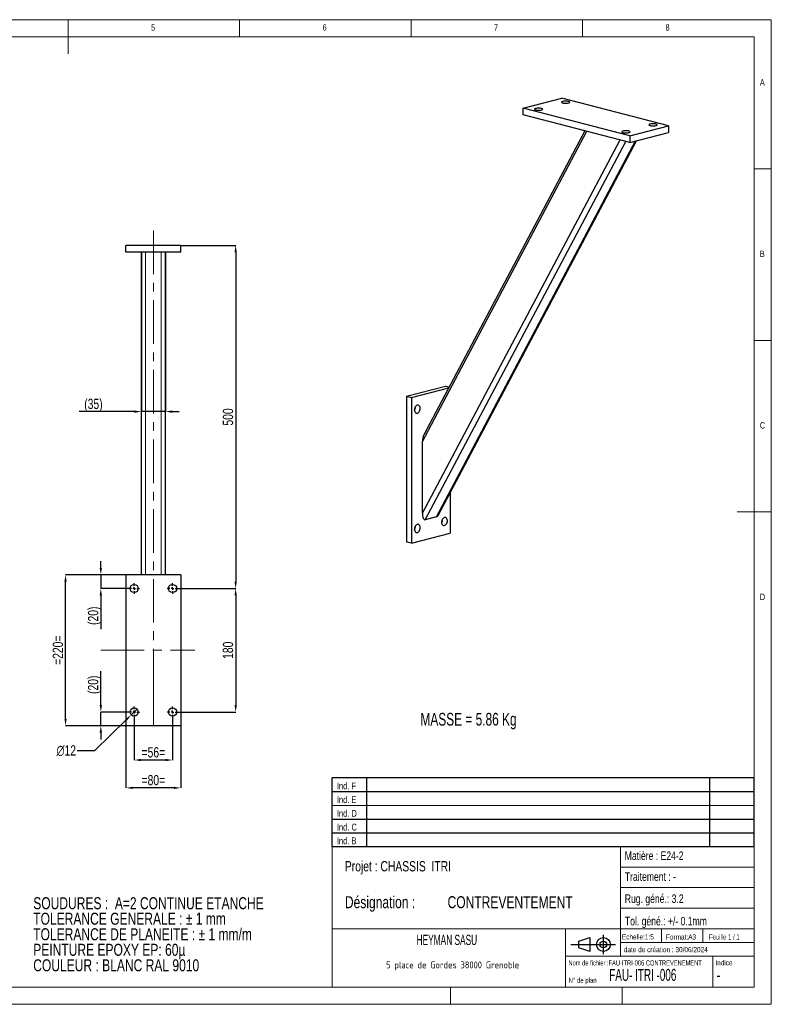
# Model space of a CAD drawing. Header units: millimetres. Extents: x 5 to 415, y 5 to 292.
# Tile 2 of 2: x 196 to 415, y 5 to 292. Entities that reach past the tile are written whole.
import ezdxf

# ---------------------------------------------------------------- set-up
doc = ezdxf.new("R2010")
doc.units = ezdxf.units.MM
doc.header["$PDSIZE"] = -1
doc.linetypes.add('CENTERX2', pattern=[20.32, 12.7, -2.54, 2.54, -2.54])
for name, color, linetype in [('COTES', 1, 'Continuous'), ('NOTES', 6, 'Continuous'), ('TRAIT-MIXTES', 3, 'CENTERX2')]:
    doc.layers.add(name, color=color, linetype=linetype)
doc.layers.add('TRAIT-FORT', color=4, linetype='Continuous', lineweight=25)
doc.styles.add('SLDTEXTSTYLE0', font='TXT', dxfattribs={"width": 0.75})
doc.styles.add('SLDTEXTSTYLE1', font='TXT', dxfattribs={"width": 0.616635})
doc.styles.add('SLDTEXTSTYLE2', font='TXT', dxfattribs={"width": 0.666172})
doc.styles.add('SLDTEXTSTYLE3', font='TXT', dxfattribs={"width": 0.7})
doc.styles.add('SLDTEXTSTYLE4', font='TXT', dxfattribs={"width": 0.692308})
doc.styles.add('SLDTEXTSTYLE5', font='ISOCP3', dxfattribs={"width": 0.96})
doc.styles.add('SLDTEXTSTYLE6', font='TXT', dxfattribs={"width": 0.605})
doc.dimstyles.new('SLDDIMSTYLE0', dxfattribs={"dimtxt": 3, "dimasz": 2, "dimexe": 0, "dimexo": 0.0625, "dimgap": 0.75, "dimtad": 1, "dimlfac": 5, "dimrnd": 1e-09, "dimzin": 12, "dimdsep": 46, "dimtxsty": 'SLDTEXTSTYLE0', "dimsah": 1, "dimcen": 0.09, "dimadec": 0, "dimazin": 3, "dimtfac": 1, "dimtmove": 0, "dimatfit": 0, "dimfxl": 1, "dimfrac": 2, "dimtolj": 1, "dimtzin": 12, "dimarcsym": 0})
doc.dimstyles.new('SLDDIMSTYLE1', dxfattribs={"dimtxt": 3, "dimasz": 2, "dimexe": 0, "dimexo": 0.0625, "dimgap": 0.75, "dimtad": 1, "dimlfac": 5, "dimrnd": 1e-09, "dimzin": 12, "dimdsep": 46, "dimtxsty": 'SLDTEXTSTYLE0', "dimsah": 1, "dimcen": 0.09, "dimadec": 0, "dimazin": 3, "dimtfac": 1, "dimtofl": 0, "dimtmove": 0, "dimatfit": 3, "dimfxl": 1, "dimfrac": 2, "dimtolj": 1, "dimtzin": 12, "dimarcsym": 0})
doc.dimstyles.new('SLDDIMSTYLE3', dxfattribs={"dimtxt": 3, "dimasz": 2, "dimexe": 0, "dimexo": 0.0625, "dimgap": 0.75, "dimtad": 0, "dimtih": 1, "dimtoh": 1, "dimlfac": 5, "dimrnd": 1e-09, "dimzin": 12, "dimdsep": 46, "dimtxsty": 'SLDTEXTSTYLE0', "dimblk1": 'NONE', "dimsah": 1, "dimcen": 0, "dimadec": 0, "dimazin": 3, "dimtfac": 1, "dimtmove": 0, "dimatfit": 3, "dimldrblk": 'NONE', "dimfxl": 1, "dimfrac": 2, "dimtolj": 1, "dimtzin": 12, "dimarcsym": 0})

# ---------------------------------------------------------------- blocks, each defined once
blk = doc.blocks.new('Bloc2')
for p, q in [((2.32, 3.8), (5.55, 4.8)), ((2.32, 1.8), (2.32, 3.8)), ((5.55, 4.8), (5.55, 0.8)), ((9.48, 0), (9.48, 5.6)), ((0, 2.8), (12.98, 2.8)), ((5.55, 0.8), (2.32, 1.8))]:
    blk.add_line(p, q)
for radius in [2, 1]:
    blk.add_circle((9.48, 2.8), radius)
blk = doc.blocks.new('TAB MODIFS')
for p, q in [((123, 20), (0, 20)), ((0, 0), (0, 20)), ((10, 20), (10, 0)), ((110, 20), (110, 0)), ((123, 0), (123, 20)), ((0, 16), (123, 16)), ((0, 8), (123, 8)), ((0, 4), (123, 4)), ((0, 0), (123, 0))]:
    blk.add_line(p, q)
at = {"color": 7, "linetype": 'Continuous', "lineweight": 18}
blk.add_line((0, 12), (123, 12), dxfattribs=at)
at = {"color": 7}
for tag in ['AUTOATTR0', 'AUTOATTR1', 'AUTOATTR2', 'AUTOATTR3', 'AUTOATTR4', 'AUTOATTR5', 'AUTOATTR6', 'AUTOATTR7', 'AUTOATTR8', 'AUTOATTR9']:
    blk.add_attdef(tag, (0, 0), '', height=1, dxfattribs=at)
at = {"layer": 'NOTES', "color": 211, "char_height": 2, "attachment_point": 1, "style": 'SLDTEXTSTYLE0'}
for s, insert in [('Ind. F', (1.36, 18.66)), ('Ind. E', (1.36, 14.66)), ('Ind. D', (1.36, 10.66)), ('Ind. C', (1.36, 6.66)), ('Ind. B', (1.36, 2.66))]:
    blk.add_mtext(s, dxfattribs=dict(at, insert=insert))
blk = doc.blocks.new('SW_NOTE_0')
at = {"layer": 'NOTES', "color": 0, "char_height": 3.5, "attachment_point": 1, "style": 'SLDTEXTSTYLE0'}
for s, insert in [('SOUDURES :  A=2 CONTINUE ETANCHE', (0, 4.51)), ('TOLERANCE GENERALE : ± 1 mm', (0, -0.01)), ('TOLERANCE DE PLANEITE : ± 1 mm/m', (0, -4.54)), ('PEINTURE EPOXY EP: 60µ', (0, -9.07)), ('COULEUR : BLANC RAL 9010', (0, -13.59))]:
    blk.add_mtext(s, dxfattribs=dict(at, insert=insert))
blk = doc.blocks.new('SW_NOTE_1')
at = {"layer": 'NOTES', "color": 0, "char_height": 3.5, "attachment_point": 1, "style": 'SLDTEXTSTYLE0'}
for s, insert in [('Désignation :', (0, 4.51)), ('CONTREVENTEMENT', (29.93, 4.51))]:
    blk.add_mtext(s, dxfattribs=dict(at, insert=insert))
blk = doc.blocks.new('SW_NOTE_2')
at = {"layer": 'NOTES', "color": 0, "insert": (20.94, 2.58), "char_height": 2, "attachment_point": 2, "style": 'SLDTEXTSTYLE5'}
blk.add_mtext('5 place de Gordes 38000 Grenoble', dxfattribs=at)
blk = doc.blocks.new('_D_8')
at = {"layer": 'COTES', "color": 0, "lineweight": -2, "transparency": 16777216}
for p, q in [((231.34, 224.14), (231.34, 177.76)), ((238.34, 224.14), (238.34, 177.76)), ((229.34, 177.76), (213.25, 177.76)), ((238.34, 177.76), (231.34, 177.76)), ((240.34, 177.76), (242.34, 177.76))]:
    blk.add_line(p, q, dxfattribs=at)
at = {"layer": 'COTES', "color": 0, "transparency": 16777216}
for points in [[(229.34, 178.09), (229.34, 177.43), (231.34, 177.76)], [(240.34, 178.09), (240.34, 177.43), (238.34, 177.76)]]:
    blk.add_solid(points, dxfattribs=at)
at = {"layer": 'Defpoints', "color": 0, "transparency": 16777216}
for p in [(231.34, 224.2), (238.34, 224.2), (238.34, 177.76)]:
    blk.add_point(p, dxfattribs=at)
at = {"layer": 'COTES', "color": 0, "transparency": 16777216, "insert": (217.38, 181.51), "char_height": 3, "attachment_point": 2, "style": 'SLDTEXTSTYLE0'}
blk.add_mtext('\\A1;(35)', dxfattribs=at)
blk = doc.blocks.new('_D_9')
at = {"layer": 'COTES', "color": 0, "lineweight": -2, "transparency": 16777216}
for p, q in [((242.9, 226.2), (258.84, 226.2)), ((258.84, 224.2), (258.84, 128.2)), ((242.1, 126.2), (258.84, 126.2))]:
    blk.add_line(p, q, dxfattribs=at)
at = {"layer": 'COTES', "color": 0, "transparency": 16777216}
for points in [[(258.5, 224.2), (259.17, 224.2), (258.84, 226.2)], [(258.5, 128.2), (259.17, 128.2), (258.84, 126.2)]]:
    blk.add_solid(points, dxfattribs=at)
at = {"layer": 'Defpoints', "color": 0, "transparency": 16777216}
for p in [(242.84, 226.2), (242.04, 126.2), (258.84, 126.2)]:
    blk.add_point(p, dxfattribs=at)
at = {"layer": 'COTES', "color": 0, "transparency": 16777216, "insert": (255.09, 176.2), "char_height": 3, "attachment_point": 2, "rotation": 90, "style": 'SLDTEXTSTYLE0'}
blk.add_mtext('\\A1;500', dxfattribs=at)
blk = doc.blocks.new('_D_10')
at = {"layer": 'COTES', "color": 0, "lineweight": -2, "transparency": 16777216}
for p, q in [((242.1, 126.2), (258.84, 126.2)), ((258.84, 124.2), (258.84, 92.2)), ((242.1, 90.2), (258.84, 90.2))]:
    blk.add_line(p, q, dxfattribs=at)
at = {"layer": 'COTES', "color": 0, "transparency": 16777216}
for points in [[(258.5, 124.2), (259.17, 124.2), (258.84, 126.2)], [(258.5, 92.2), (259.17, 92.2), (258.84, 90.2)]]:
    blk.add_solid(points, dxfattribs=at)
at = {"layer": 'Defpoints', "color": 0, "transparency": 16777216}
for p in [(242.04, 126.2), (242.04, 90.2), (258.84, 90.2)]:
    blk.add_point(p, dxfattribs=at)
at = {"layer": 'COTES', "color": 0, "transparency": 16777216, "insert": (255.09, 108.2), "char_height": 3, "attachment_point": 2, "rotation": 90, "style": 'SLDTEXTSTYLE0'}
blk.add_mtext('\\A1;180', dxfattribs=at)
blk = doc.blocks.new('_D_11')
at = {"layer": 'COTES', "color": 0, "lineweight": -2, "transparency": 16777216}
for p, q in [((229.24, 88.54), (229.24, 76.2)), ((240.44, 88.54), (240.44, 76.2)), ((238.44, 76.2), (231.24, 76.2))]:
    blk.add_line(p, q, dxfattribs=at)
at = {"layer": 'COTES', "color": 0, "transparency": 16777216}
for points in [[(231.24, 76.53), (231.24, 75.87), (229.24, 76.2)], [(238.44, 76.53), (238.44, 75.87), (240.44, 76.2)]]:
    blk.add_solid(points, dxfattribs=at)
at = {"layer": 'Defpoints', "color": 0, "transparency": 16777216}
for p in [(229.24, 88.6), (240.44, 88.6), (229.24, 76.2)]:
    blk.add_point(p, dxfattribs=at)
at = {"layer": 'COTES', "color": 0, "transparency": 16777216, "insert": (234.84, 79.95), "char_height": 3, "attachment_point": 2, "style": 'SLDTEXTSTYLE0'}
blk.add_mtext('\\A1;=56=', dxfattribs=at)
blk = doc.blocks.new('_D_12')
at = {"layer": 'COTES', "color": 0, "lineweight": -2, "transparency": 16777216}
for p, q in [((226.84, 86.14), (226.84, 68.08)), ((242.84, 86.14), (242.84, 68.08)), ((240.84, 68.08), (228.84, 68.08))]:
    blk.add_line(p, q, dxfattribs=at)
at = {"layer": 'COTES', "color": 0, "transparency": 16777216}
for points in [[(228.84, 68.42), (228.84, 67.75), (226.84, 68.08)], [(240.84, 68.42), (240.84, 67.75), (242.84, 68.08)]]:
    blk.add_solid(points, dxfattribs=at)
at = {"layer": 'Defpoints', "color": 0, "transparency": 16777216}
for p in [(226.84, 86.2), (242.84, 86.2), (226.84, 68.08)]:
    blk.add_point(p, dxfattribs=at)
at = {"layer": 'COTES', "color": 0, "transparency": 16777216, "insert": (234.84, 71.83), "char_height": 3, "attachment_point": 2, "style": 'SLDTEXTSTYLE0'}
blk.add_mtext('\\A1;=80=', dxfattribs=at)
blk = doc.blocks.new('_D_13')
at = {"layer": 'COTES', "color": 0, "lineweight": -2, "transparency": 16777216}
for p, q in [((226.77, 130.2), (209.25, 130.2)), ((209.25, 88.2), (209.25, 128.2)), ((226.77, 86.2), (209.25, 86.2))]:
    blk.add_line(p, q, dxfattribs=at)
at = {"layer": 'COTES', "color": 0, "transparency": 16777216}
for points in [[(208.91, 128.2), (209.58, 128.2), (209.25, 130.2)], [(208.91, 88.2), (209.58, 88.2), (209.25, 86.2)]]:
    blk.add_solid(points, dxfattribs=at)
at = {"layer": 'Defpoints', "color": 0, "transparency": 16777216}
for p in [(209.25, 130.2), (226.84, 130.2), (226.84, 86.2)]:
    blk.add_point(p, dxfattribs=at)
at = {"layer": 'COTES', "color": 0, "transparency": 16777216, "insert": (205.5, 108.2), "char_height": 3, "attachment_point": 2, "rotation": 90, "style": 'SLDTEXTSTYLE0'}
blk.add_mtext('\\A1;=220=', dxfattribs=at)
blk = doc.blocks.new('_D_14')
at = {"layer": 'COTES', "color": 0, "lineweight": -2, "transparency": 16777216}
for p, q in [((230.09, 91.04), (228.38, 89.36)), ((217.8, 79), (226.95, 87.96)), ((212.62, 79), (217.8, 79))]:
    blk.add_line(p, q, dxfattribs=at)
at = {"layer": 'COTES', "color": 0, "transparency": 16777216}
blk.add_solid([(226.72, 88.2), (227.18, 87.72), (228.38, 89.36)], dxfattribs=at)
at = {"layer": 'Defpoints', "color": 0, "transparency": 16777216}
for p in [(228.38, 89.36), (230.09, 91.04)]:
    blk.add_point(p, dxfattribs=at)
at = {"layer": 'COTES', "color": 0, "transparency": 16777216, "insert": (206.62, 80.5), "char_height": 3, "attachment_point": 1, "style": 'SLDTEXTSTYLE0'}
blk.add_mtext('\\A1;∅12', dxfattribs=at)
blk = doc.blocks.new('_NONE')
blk = doc.blocks.new('_D_15')
at = {"layer": 'COTES', "color": 0, "lineweight": -2, "transparency": 16777216}
for p, q in [((219.53, 132.2), (219.53, 134.2)), ((226.77, 130.2), (219.53, 130.2)), ((219.53, 130.2), (219.53, 126.2)), ((227.57, 126.2), (219.53, 126.2)), ((219.53, 124.2), (219.53, 114.33))]:
    blk.add_line(p, q, dxfattribs=at)
at = {"layer": 'COTES', "color": 0, "transparency": 16777216}
for points in [[(219.19, 132.2), (219.86, 132.2), (219.53, 130.2)], [(219.19, 124.2), (219.86, 124.2), (219.53, 126.2)]]:
    blk.add_solid(points, dxfattribs=at)
at = {"layer": 'Defpoints', "color": 0, "transparency": 16777216}
for p in [(226.84, 130.2), (219.53, 126.2), (227.64, 126.2)]:
    blk.add_point(p, dxfattribs=at)
at = {"layer": 'COTES', "color": 0, "transparency": 16777216, "insert": (215.78, 118.26), "char_height": 3, "attachment_point": 2, "rotation": 90, "style": 'SLDTEXTSTYLE0'}
blk.add_mtext('\\A1;(20)', dxfattribs=at)
blk = doc.blocks.new('_D_16')
at = {"layer": 'COTES', "color": 0, "lineweight": -2, "transparency": 16777216}
for p, q in [((219.53, 92.2), (219.53, 102.08)), ((227.57, 90.2), (219.53, 90.2)), ((219.53, 86.2), (219.53, 90.2)), ((226.77, 86.2), (219.53, 86.2)), ((219.53, 84.2), (219.53, 82.2))]:
    blk.add_line(p, q, dxfattribs=at)
at = {"layer": 'COTES', "color": 0, "transparency": 16777216}
for points in [[(219.19, 92.2), (219.86, 92.2), (219.53, 90.2)], [(219.19, 84.2), (219.86, 84.2), (219.53, 86.2)]]:
    blk.add_solid(points, dxfattribs=at)
at = {"layer": 'Defpoints', "color": 0, "transparency": 16777216}
for p in [(219.53, 90.2), (227.64, 90.2), (226.84, 86.2)]:
    blk.add_point(p, dxfattribs=at)
at = {"layer": 'COTES', "color": 0, "transparency": 16777216, "insert": (215.78, 98.14), "char_height": 3, "attachment_point": 2, "rotation": 90, "style": 'SLDTEXTSTYLE0'}
blk.add_mtext('\\A1;(20)', dxfattribs=at)
blk = doc.blocks.new('SW_CENTERMARKSYMBOL_0')
at = {"layer": 'TRAIT-MIXTES', "color": 0}
for p, q in [((-0.8, 0), (-1.6, 0)), ((0, 0), (-0.4, 0)), ((0, 0.8), (0, 1.6)), ((0, 0), (0, 0.4)), ((0, 0), (0, -0.4)), ((0, 0), (0.4, 0)), ((0.8, 0), (1.6, 0)), ((0, -0.8), (0, -1.6))]:
    blk.add_line(p, q, dxfattribs=at)
blk = doc.blocks.new('SW_CENTERMARKSYMBOL_1')
at = {"layer": 'TRAIT-MIXTES', "color": 0}
for p, q in [((-0.8, 0), (-1.6, 0)), ((0, 0), (-0.4, 0)), ((0, 0.8), (0, 1.6)), ((0, 0), (0, 0.4)), ((0, 0), (0, -0.4)), ((0, 0), (0.4, 0)), ((0.8, 0), (1.6, 0)), ((0, -0.8), (0, -1.6))]:
    blk.add_line(p, q, dxfattribs=at)
blk = doc.blocks.new('SW_CENTERMARKSYMBOL_2')
at = {"layer": 'TRAIT-MIXTES', "color": 0}
for p, q in [((-0.8, 0), (-1.6, 0)), ((0, 0), (-0.4, 0)), ((0, 0.8), (0, 1.6)), ((0, 0), (0, 0.4)), ((0, 0), (0, -0.4)), ((0, 0), (0.4, 0)), ((0.8, 0), (1.6, 0)), ((0, -0.8), (0, -1.6))]:
    blk.add_line(p, q, dxfattribs=at)
blk = doc.blocks.new('SW_CENTERMARKSYMBOL_3')
at = {"layer": 'TRAIT-MIXTES', "color": 0}
for p, q in [((-0.8, 0), (-1.6, 0)), ((0, 0), (-0.4, 0)), ((0, 0.8), (0, 1.6)), ((0, 0), (0, 0.4)), ((0, 0), (0, -0.4)), ((0, 0), (0.4, 0)), ((0.8, 0), (1.6, 0)), ((0, -0.8), (0, -1.6))]:
    blk.add_line(p, q, dxfattribs=at)

msp = doc.modelspace()

# ---------------------------------------------------------------- linework, layer by layer
at = {"lineweight": 18}
for p, q in [((415, 292), (5, 292)), ((210, 292), (210, 282)), ((260, 287), (260, 292)), ((310, 292), (310, 287)), ((360, 287), (360, 292)), ((415, 5), (415, 292)), ((410, 287), (10, 287)), ((410, 287), (410, 10)), ((415, 248.5), (410, 248.5)), ((232.5374, 130.2), (232.5374, 224.2)), ((237.1374, 130.2), (237.1374, 224.2)), ((410, 198.5), (415, 198.5)), ((415, 148.5), (405, 148.5)), ((286.999, 50.9996), (286.999, 9.9996)), ((409.999, 50.9996), (286.999, 50.9996)), ((370.999, 50.9996), (370.999, 18.9996)), ((370.999, 44.9996), (409.999, 44.9996)), ((370.999, 38.9996), (409.999, 38.9996)), ((370.999, 32.9996), (409.999, 32.9996)), ((286.999, 26.9996), (409.999, 26.9996)), ((354.999, 26.9996), (354.999, 9.9996)), ((382.999, 26.9996), (382.999, 22.9996)), ((394.999, 26.9996), (394.999, 22.9996)), ((370.999, 22.9996), (409.999, 22.9996)), ((354.999, 18.9996), (409.999, 18.9996)), ((397.999, 18.9996), (397.999, 9.9996)), ((10, 10), (410, 10)), ((321.499, 9.9996), (321.499, 4.9996)), ((371.499, 9.9996), (371.499, 4.9996)), ((5, 5), (415, 5))]:
    msp.add_line(p, q, dxfattribs=at)
at = {"layer": 'TRAIT-FORT', "lineweight": 25}
for p, q in [((342.6274, 266.1971), (353.9411, 269.1253)), ((385.0538, 261.0727), (353.9411, 269.1253)), ((373.7401, 258.1445), (342.6274, 266.1971)), ((342.6274, 264.2652), (342.6274, 266.1971)), ((373.7401, 256.2127), (342.6274, 264.2652)), ((313.2824, 169.0344), (361.1839, 259.4625)), ((360.6336, 259.6049), (313.6735, 170.9539)), ((373.7401, 258.1445), (385.0538, 261.0727)), ((373.7401, 256.2127), (385.0538, 259.1409)), ((385.0538, 261.0727), (385.0538, 259.1409)), ((313.2824, 148.1642), (370.9063, 256.9461)), ((314.131, 146.2248), (372.556, 256.5191)), ((317.3837, 147.0667), (375.4324, 256.6507)), ((317.8412, 147.5258), (375.6808, 256.715)), ((373.7401, 258.1445), (373.7401, 256.2127)), ((242.8374, 226.2), (226.8374, 226.2)), ((226.8374, 224.2), (226.8374, 226.2)), ((242.8374, 224.2), (226.8374, 224.2)), ((231.3374, 130.2), (231.3374, 224.2)), ((238.3374, 130.2), (238.3374, 224.2)), ((242.8374, 224.2), (242.8374, 226.2)), ((308.6862, 182.2528), (320, 185.181)), ((310.1005, 181.8868), (320.9527, 184.6956)), ((320, 185.181), (321.064, 184.9057)), ((308.6862, 182.2528), (310.1005, 181.8868)), ((308.6862, 182.2528), (308.6862, 139.7521)), ((310.1005, 181.8868), (310.1005, 139.3861)), ((313.2824, 148.1642), (313.2824, 169.0344)), ((321.4142, 154.2709), (321.4142, 142.3143)), ((317.3837, 147.0667), (314.131, 146.2248)), ((310.1005, 139.3861), (321.4142, 142.3143)), ((310.1005, 139.3861), (308.6862, 139.7521)), ((242.8374, 130.2), (226.8374, 130.2)), ((226.8374, 130.2), (226.8374, 86.2)), ((242.8374, 130.2), (242.8374, 86.2)), ((242.8374, 86.2), (226.8374, 86.2))]:
    msp.add_line(p, q, dxfattribs=at)
at = {"layer": 'TRAIT-FORT', "lineweight": 25, "flags": 128}
for points in [[(354.2239, 267.7344), (354.4616, 267.6867), (354.7377, 267.6558), (355.0348, 267.6436), (355.3342, 267.6509), (355.6172, 267.6773), (355.866, 267.721), (356.065, 267.7794), (356.2015, 267.8488), (356.2671, 267.9248), (356.2577, 268.0026), (356.1738, 268.0774), (356.0206, 268.1444), (355.8079, 268.1994), (355.549, 268.2391), (355.2602, 268.2608), (354.9595, 268.2632), (354.666, 268.2462), (354.398, 268.2109), (354.1723, 268.1594), (354.0032, 268.095), (353.9014, 268.0218), (353.873, 267.9443), (353.9201, 267.8674), (354.0396, 267.7959), (354.2239, 267.7344)], [(346.3043, 265.6847), (346.542, 265.6369), (346.8181, 265.606), (347.1152, 265.5938), (347.4146, 265.6012), (347.6976, 265.6275), (347.9464, 265.6713), (348.1454, 265.7297), (348.2819, 265.7991), (348.3475, 265.8751), (348.3381, 265.9529), (348.2542, 266.0276), (348.101, 266.0946), (347.8883, 266.1497), (347.6294, 266.1893), (347.3406, 266.211), (347.0399, 266.2135), (346.7464, 266.1965), (346.4784, 266.1612), (346.2527, 266.1097), (346.0836, 266.0453), (345.9818, 265.972), (345.9534, 265.8945), (346.0005, 265.8176), (346.12, 265.7462), (346.3043, 265.6847)], [(379.6798, 261.1459), (379.9174, 261.0982), (380.1935, 261.0673), (380.4906, 261.0551), (380.7901, 261.0625), (381.0731, 261.0888), (381.3219, 261.1326), (381.5208, 261.191), (381.6574, 261.2604), (381.723, 261.3363), (381.7135, 261.4141), (381.6296, 261.4889), (381.4765, 261.5559), (381.2638, 261.611), (381.0049, 261.6506), (380.716, 261.6723), (380.4154, 261.6748), (380.1218, 261.6578), (379.8538, 261.6224), (379.6282, 261.571), (379.4591, 261.5066), (379.3572, 261.4333), (379.3289, 261.3558), (379.3759, 261.2789), (379.4954, 261.2075), (379.6798, 261.1459)], [(371.7602, 259.0962), (371.9979, 259.0485), (372.2739, 259.0176), (372.571, 259.0054), (372.8705, 259.0127), (373.1535, 259.0391), (373.4023, 259.0828), (373.6012, 259.1412), (373.7378, 259.2106), (373.8034, 259.2866), (373.7939, 259.3644), (373.71, 259.4392), (373.5569, 259.5062), (373.3442, 259.5612), (373.0853, 259.6009), (372.7964, 259.6226), (372.4958, 259.625), (372.2022, 259.608), (371.9342, 259.5727), (371.7086, 259.5212), (371.5395, 259.4568), (371.4376, 259.3836), (371.4093, 259.3061), (371.4563, 259.2292), (371.5758, 259.1577), (371.7602, 259.0962)], [(311.7975, 179.6214), (311.5865, 179.5304), (311.3887, 179.3723), (311.2167, 179.1569), (311.0811, 178.898), (310.9905, 178.6116), (310.9507, 178.3159), (310.964, 178.0294), (311.0297, 177.7701), (311.1437, 177.5543), (311.2988, 177.3955), (311.4852, 177.3038), (311.6912, 177.2848), (311.9039, 177.3399), (312.1099, 177.4655), (312.2963, 177.6537), (312.4513, 177.8927), (312.5653, 178.1675), (312.631, 178.4609), (312.6444, 178.7543), (312.6045, 179.0294), (312.514, 179.2688), (312.3784, 179.4576), (312.2063, 179.5839), (312.0085, 179.6396), (311.7975, 179.6214)], [(319.7171, 146.8979), (319.5061, 146.8068), (319.3083, 146.6487), (319.1363, 146.4334), (319.0007, 146.1744), (318.9101, 145.8881), (318.8703, 145.5923), (318.8836, 145.3058), (318.9493, 145.0465), (319.0633, 144.8307), (319.2184, 144.6719), (319.4048, 144.5802), (319.6108, 144.5612), (319.8235, 144.6163), (320.0295, 144.7419), (320.2159, 144.9301), (320.3709, 145.1691), (320.4849, 145.4439), (320.5506, 145.7373), (320.564, 146.0307), (320.5241, 146.3058), (320.4336, 146.5453), (320.298, 146.734), (320.1259, 146.8603), (319.9281, 146.9161), (319.7171, 146.8979)], [(311.7975, 144.8481), (311.5865, 144.7571), (311.3887, 144.5989), (311.2167, 144.3836), (311.0811, 144.1247), (310.9905, 143.8383), (310.9507, 143.5426), (310.964, 143.2561), (311.0297, 142.9968), (311.1437, 142.7809), (311.2988, 142.6222), (311.4852, 142.5304), (311.6912, 142.5115), (311.9039, 142.5666), (312.1099, 142.6921), (312.2963, 142.8803), (312.4513, 143.1194), (312.5653, 143.3942), (312.631, 143.6875), (312.6444, 143.981), (312.6045, 144.2561), (312.514, 144.4955), (312.3784, 144.6843), (312.2063, 144.8105), (312.0085, 144.8663), (311.7975, 144.8481)]]:
    msp.add_lwpolyline(points, dxfattribs=at)
at = {"layer": 'TRAIT-FORT', "lineweight": 25}
for centre in [(229.2374, 126.2), (240.4374, 126.2), (229.2374, 90.2), (240.4374, 90.2)]:
    msp.add_circle(centre, 1.2, dxfattribs=at)
for centre in [(309.5348, 179.048), (317.4544, 146.3244), (309.5348, 144.2746)]:
    msp.add_arc(centre, 1.6966, 326.771666, 4.206697, dxfattribs=at)
for centre, start_param, end_param in [((314.131, 169.2541), 0.68893638, 1.69026396), ((314.131, 148.3838), 1.69026396, 3.26106029), ((317.3837, 149.2256), 3.26106029, 3.83052904)]:
    msp.add_ellipse(centre, major_axis=(0.1011, 2.1698), ratio=0.38827905, start_param=start_param, end_param=end_param, dxfattribs=at)
at = {"layer": 'TRAIT-MIXTES', "lineweight": 18}
for p, q in [((234.8374, 230.5646), (234.8374, 86.2)), ((219.4948, 108.2), (246.9761, 108.2)), ((234.8374, 86.2), (234.8374, 108.1966))]:
    msp.add_line(p, q, dxfattribs=at)

# ---------------------------------------------------------------- block references
for name, p in [('TAB MODIFS', (286.9925, 50.9894)), ('Bloc2', (356.5589, 19.6339))]:
    msp.add_blockref(name, p)
at = {"layer": 'NOTES'}
for name, p in [('SW_NOTE_0', (199.825, 31.7082)), ('SW_NOTE_1', (290.684, 32.0082)), ('SW_NOTE_2', (301.1573, 14.9054))]:
    msp.add_blockref(name, p, dxfattribs=at)
at = {"layer": 'TRAIT-MIXTES'}
for name, p in [('SW_CENTERMARKSYMBOL_2', (229.2374, 126.2)), ('SW_CENTERMARKSYMBOL_3', (240.4374, 126.2)), ('SW_CENTERMARKSYMBOL_0', (229.2374, 90.2)), ('SW_CENTERMARKSYMBOL_1', (240.4374, 90.2))]:
    msp.add_blockref(name, p, dxfattribs=at)

# ---------------------------------------------------------------- texts
at = {"layer": 'NOTES'}
for s, insert, char_height, attachment_point, style in [('5', (234.1667, 290.668), 1.8521, 1, 'SLDTEXTSTYLE0'), ('6', (284.1667, 290.668), 1.8521, 1, 'SLDTEXTSTYLE0'), ('7', (334.1667, 290.668), 1.8521, 1, 'SLDTEXTSTYLE0'), ('8', (384.1667, 290.668), 1.8521, 1, 'SLDTEXTSTYLE0'), ('A', (411.6667, 274.668), 1.8521, 1, 'SLDTEXTSTYLE0'), ('B', (411.6667, 224.668), 1.8521, 1, 'SLDTEXTSTYLE0'), ('C', (411.6667, 174.668), 1.8521, 1, 'SLDTEXTSTYLE0'), ('D', (411.6667, 124.668), 1.8521, 1, 'SLDTEXTSTYLE0'), ('MASSE = 5.86 Kg', (312.7043, 89.9428), 3.704167, 1, 'SLDTEXTSTYLE3'), ('Matière : E24-2', (372.2655, 49.5547), 2.5, 1, 'SLDTEXTSTYLE0'), ('Projet : CHASSIS  ITRI', (290.684, 46.7425), 3, 1, 'SLDTEXTSTYLE0'), ('Traitement : -', (372.2972, 43.4676), 2.5, 1, 'SLDTEXTSTYLE0'), ('Rug. géné.: 3.2', (372.2837, 37.0335), 2.5, 1, 'SLDTEXTSTYLE0'), ('Tol. géné.: +/- 0.1mm', (372.3226, 30.4989), 2.5, 1, 'SLDTEXTSTYLE0'), ('HEYMAN SASU', (320.4107, 25.2841), 3, 2, 'SLDTEXTSTYLE6'), ('Echelle:1:5', (371.4524, 25.4043), 1.5, 1, 'SLDTEXTSTYLE0'), ('Format:A3', (384.2882, 25.3797), 1.5, 1, 'SLDTEXTSTYLE0'), ('Feuille 1 / 1', (396.8054, 25.3835), 1.5, 1, 'SLDTEXTSTYLE4'), ('date de création : 30/06/2024', (372.0079, 21.6943), 1.5, 1, 'SLDTEXTSTYLE0'), ('Nom de fichier :FAU-ITRI-006 CONTREVENEMENT', (355.8514, 17.8149), 1.5, 1, 'SLDTEXTSTYLE2'), ('Indice', (398.6917, 17.8597), 1.5, 1, 'SLDTEXTSTYLE0'), ('FAU- ITRI -006', (367.755, 15.329), 3.5, 1, 'SLDTEXTSTYLE1'), ('N° de plan', (355.8771, 12.7646), 1.5, 1, 'SLDTEXTSTYLE3'), ('-', (398.9911, 15.2757), 3.5, 1, 'SLDTEXTSTYLE0')]:
    msp.add_mtext(s, dxfattribs=dict(at, insert=insert, char_height=char_height, attachment_point=attachment_point, style=style))

# ---------------------------------------------------------------- dimensions: what is measured, and where the dimension line sits
at = {"layer": 'COTES'}
for base, p1, p2, angle, text, dimstyle, picture, middle in [((238.3374, 177.7593), (231.3374, 224.2), (238.3374, 224.2), 0, '(<>)', 'SLDDIMSTYLE0', '_D_8', (217.3767, 177.7593)), ((219.5274, 126.2), (226.8374, 130.2), (227.6374, 126.2), 90, '(<>)', 'SLDDIMSTYLE0', '_D_15', (219.5274, 118.2625)), ((209.2467, 130.2), (226.8374, 86.2), (226.8374, 130.2), 90, '=<>=', 'SLDDIMSTYLE1', '_D_13', (209.2467, 108.2)), ((219.5274, 90.2), (226.8374, 86.2), (227.6374, 90.2), 90, '(<>)', 'SLDDIMSTYLE0', '_D_16', (219.5274, 98.1375))]:
    dim = msp.add_linear_dim(base=base, p1=p1, p2=p2, angle=angle, text=text, dimstyle=dimstyle, dxfattribs=at)
    dim.commit()
    dim.dimension.update_dxf_attribs({"geometry": picture, "text_midpoint": middle, "dimtype": 160})
for base, p1, p2, picture, middle in [((258.8374, 126.2), (242.8374, 226.2), (242.0374, 126.2), '_D_9', (258.8374, 176.2)), ((258.8374, 90.2), (242.0374, 126.2), (242.0374, 90.2), '_D_10', (258.8374, 108.2))]:
    dim = msp.add_linear_dim(base=base, p1=p1, p2=p2, angle=90, dimstyle='SLDDIMSTYLE1', dxfattribs=at)
    dim.commit()
    dim.dimension.update_dxf_attribs({"geometry": picture, "text_midpoint": middle, "dimtype": 160})
dim = msp.add_diameter_dim_2p(p1=(230.0948, 91.0396), p2=(228.38, 89.3604), dimstyle='SLDDIMSTYLE3', dxfattribs=at)
dim.commit()
dim.dimension.update_dxf_attribs({"geometry": '_D_14', "text_midpoint": (209.2467, 79.0049), "dimtype": 163})
for base, p1, p2, dimstyle, picture, middle in [((226.8374, 68.0841), (242.8374, 86.2), (226.8374, 86.2), 'SLDDIMSTYLE0', '_D_12', (234.8374, 68.0841)), ((229.2374, 76.2), (240.4374, 88.6), (229.2374, 88.6), 'SLDDIMSTYLE1', '_D_11', (234.8374, 76.2))]:
    dim = msp.add_linear_dim(base=base, p1=p1, p2=p2, text='=<>=', dimstyle=dimstyle, dxfattribs=at)
    dim.commit()
    dim.dimension.update_dxf_attribs({"geometry": picture, "text_midpoint": middle, "dimtype": 160})

doc.saveas('drawing.dxf')
